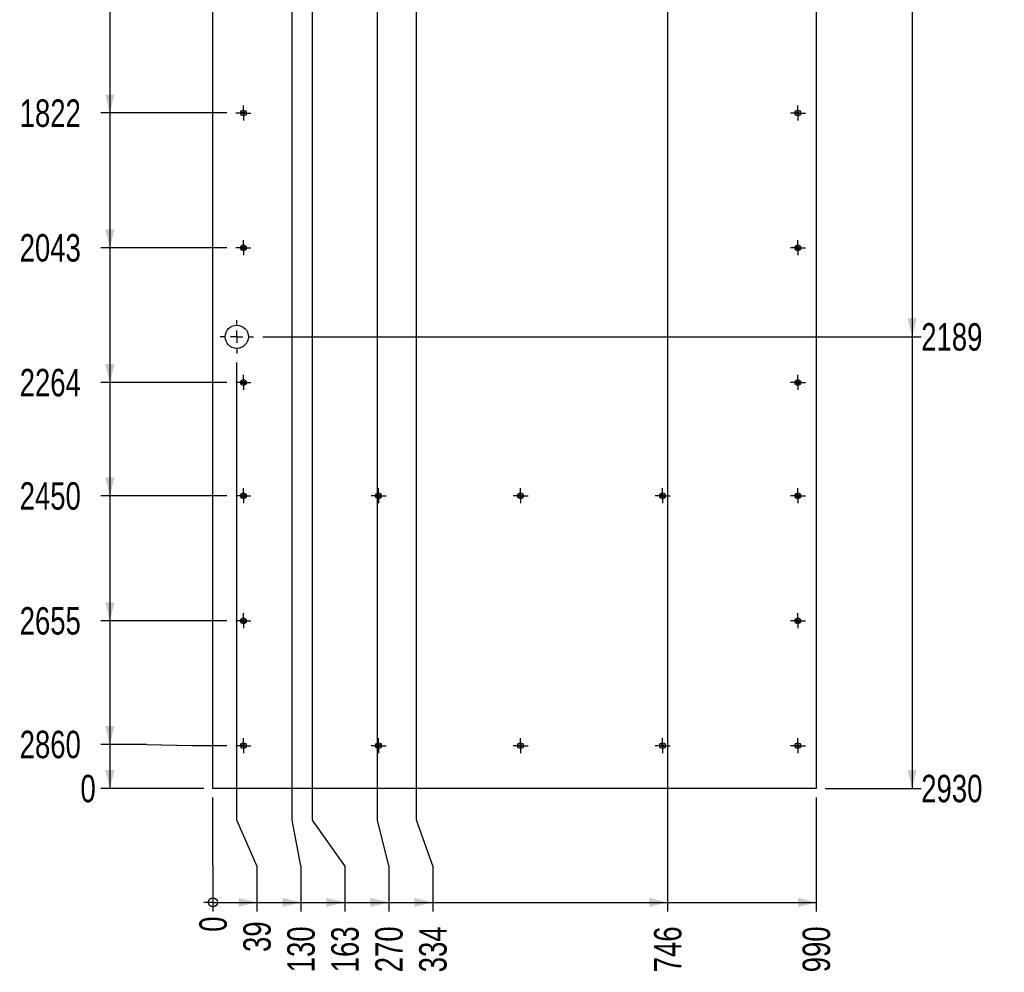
# Model space of a CAD drawing. Header units: millimetres. Extents: x 0 to 841, y 0 to 594.
# Tile 97 of 102: x 549 to 657, y 275 to 379. Entities that reach past the tile are written whole.
import ezdxf

# ---------------------------------------------------------------- set-up
doc = ezdxf.new("R2010")
doc.units = ezdxf.units.MM
doc.linetypes.add('CENTERX2', pattern=[20.32, 12.7, -2.54, 2.54, -2.54])
doc.layers.add('COTES', color=1, linetype='Continuous')
doc.layers.add('TRAIT-MIXTES', color=3, linetype='CENTERX2')
doc.layers.add('TRAIT-FORT', color=4, linetype='Continuous', lineweight=25)
doc.styles.add('SLDTEXTSTYLE0', font='TXT', dxfattribs={"width": 0.75})
doc.dimstyles.new('SLDDIMSTYLE2', dxfattribs={"dimtxt": 3, "dimasz": 0.333333, "dimexe": 0, "dimexo": 0.0625, "dimgap": 0.75, "dimtad": 0, "dimtih": 1, "dimtoh": 1, "dimdec": 0, "dimlfac": 15, "dimrnd": 1e-09, "dimdsep": 46, "dimtxsty": 'SLDTEXTSTYLE0', "dimblk1": 'ORIGIN', "dimblk2": 'ORIGIN', "dimsah": 1, "dimcen": 0.09, "dimadec": 0, "dimazin": 2, "dimtfac": 1, "dimtdec": 0, "dimtofl": 0, "dimtmove": 0, "dimatfit": 3, "dimldrblk": 'ORIGIN', "dimfxl": 1, "dimfrac": 2, "dimtolj": 1, "dimtzin": 12, "dimarcsym": 0})
doc.dimstyles.new('SLDDIMSTYLE3', dxfattribs={"dimtxt": 3, "dimasz": 2, "dimexe": 0, "dimexo": 0.0625, "dimgap": 0.75, "dimtad": 0, "dimtih": 1, "dimtoh": 1, "dimdec": 0, "dimlfac": 15, "dimrnd": 1e-09, "dimzin": 12, "dimdsep": 46, "dimtxsty": 'SLDTEXTSTYLE0', "dimsah": 1, "dimcen": 0.09, "dimadec": 0, "dimazin": 3, "dimtfac": 1, "dimtdec": 0, "dimtofl": 0, "dimtmove": 0, "dimatfit": 3, "dimfxl": 1, "dimfrac": 2, "dimtolj": 1, "dimtzin": 12, "dimarcsym": 0})
doc.dimstyles.new('SLDDIMSTYLE5', dxfattribs={"dimtxt": 3, "dimasz": 2, "dimexe": 0, "dimexo": 0.0625, "dimgap": 0.75, "dimtad": 0, "dimtih": 1, "dimtoh": 1, "dimdec": 0, "dimlfac": 15, "dimrnd": 1e-09, "dimdsep": 46, "dimtxsty": 'SLDTEXTSTYLE0', "dimsah": 1, "dimcen": 0.09, "dimadec": 0, "dimazin": 2, "dimtfac": 1, "dimtdec": 0, "dimtofl": 0, "dimtmove": 0, "dimatfit": 3, "dimfxl": 1, "dimfrac": 2, "dimtolj": 1, "dimtzin": 12, "dimarcsym": 0})

# ---------------------------------------------------------------- blocks, each defined once
blk = doc.blocks.new('_D_278')
at = {"layer": 'COTES', "color": 1, "transparency": 16777216}
for p, q in [((558.97, 383.52), (558.97, 368.79)), ((571.76, 368.79), (557.97, 368.79))]:
    blk.add_line(p, q, dxfattribs=at)
blk.add_solid([(558.97, 368.79), (559.47, 370.79), (558.47, 370.79)], dxfattribs=at)
at = {"layer": 'COTES', "color": 1, "transparency": 16777216, "insert": (549.1, 370.27), "char_height": 3, "attachment_point": 1, "style": 'SLDTEXTSTYLE0'}
blk.add_mtext('1822', dxfattribs=at)
blk = doc.blocks.new('_D_279')
at = {"layer": 'COTES', "color": 1, "transparency": 16777216}
for p, q in [((558.97, 368.79), (558.97, 354.05)), ((571.76, 354.05), (557.97, 354.05))]:
    blk.add_line(p, q, dxfattribs=at)
blk.add_solid([(558.97, 354.05), (559.47, 356.05), (558.47, 356.05)], dxfattribs=at)
at = {"layer": 'COTES', "color": 1, "transparency": 16777216, "insert": (549.1, 355.54), "char_height": 3, "attachment_point": 1, "style": 'SLDTEXTSTYLE0'}
blk.add_mtext('2043', dxfattribs=at)
blk = doc.blocks.new('_D_280')
at = {"layer": 'COTES', "color": 1, "transparency": 16777216}
for p, q in [((558.97, 354.05), (558.97, 339.32)), ((571.76, 339.32), (557.97, 339.32))]:
    blk.add_line(p, q, dxfattribs=at)
blk.add_solid([(558.97, 339.32), (559.47, 341.32), (558.47, 341.32)], dxfattribs=at)
at = {"layer": 'COTES', "color": 1, "transparency": 16777216, "insert": (549.1, 340.8), "char_height": 3, "attachment_point": 1, "style": 'SLDTEXTSTYLE0'}
blk.add_mtext('2264', dxfattribs=at)
blk = doc.blocks.new('_D_281')
at = {"layer": 'COTES', "color": 1, "transparency": 16777216}
for p, q in [((558.97, 339.32), (558.97, 326.92)), ((571.76, 326.92), (557.97, 326.92))]:
    blk.add_line(p, q, dxfattribs=at)
blk.add_solid([(558.97, 326.92), (559.47, 328.92), (558.47, 328.92)], dxfattribs=at)
at = {"layer": 'COTES', "color": 1, "transparency": 16777216, "insert": (549.1, 328.4), "char_height": 3, "attachment_point": 1, "style": 'SLDTEXTSTYLE0'}
blk.add_mtext('2450', dxfattribs=at)
blk = doc.blocks.new('_D_282')
at = {"layer": 'COTES', "color": 1, "transparency": 16777216}
for p, q in [((558.97, 326.92), (558.97, 313.25)), ((571.76, 313.25), (557.97, 313.25))]:
    blk.add_line(p, q, dxfattribs=at)
blk.add_solid([(558.97, 313.25), (559.47, 315.25), (558.47, 315.25)], dxfattribs=at)
at = {"layer": 'COTES', "color": 1, "transparency": 16777216, "insert": (549.1, 314.74), "char_height": 3, "attachment_point": 1, "style": 'SLDTEXTSTYLE0'}
blk.add_mtext('2655', dxfattribs=at)
blk = doc.blocks.new('_D_283')
at = {"layer": 'COTES', "color": 1, "transparency": 16777216}
for p, q in [((558.97, 313.25), (558.97, 299.73)), ((562.97, 299.73), (557.97, 299.73)), ((562.97, 299.73), (567.97, 299.59)), ((567.97, 299.59), (571.76, 299.59))]:
    blk.add_line(p, q, dxfattribs=at)
blk.add_solid([(558.97, 299.73), (559.47, 301.73), (558.47, 301.73)], dxfattribs=at)
at = {"layer": 'COTES', "color": 1, "transparency": 16777216, "insert": (549.1, 301.22), "char_height": 3, "attachment_point": 1, "style": 'SLDTEXTSTYLE0'}
blk.add_mtext('2860', dxfattribs=at)
blk = doc.blocks.new('_D_284')
at = {"layer": 'COTES', "color": 1, "transparency": 16777216}
for p, q in [((558.97, 299.73), (558.97, 294.92)), ((569.24, 294.92), (557.97, 294.92))]:
    blk.add_line(p, q, dxfattribs=at)
blk.add_solid([(558.97, 294.92), (559.47, 296.92), (558.47, 296.92)], dxfattribs=at)
at = {"layer": 'COTES', "color": 1, "transparency": 16777216, "insert": (555.75, 296.4), "char_height": 3, "attachment_point": 1, "style": 'SLDTEXTSTYLE0'}
blk.add_mtext('0', dxfattribs=at)
blk = doc.blocks.new('_D_292')
at = {"layer": 'COTES', "color": 1, "transparency": 16777216}
for p, q in [((646.74, 384.76), (646.74, 344.31)), ((575.69, 344.31), (647.74, 344.31))]:
    blk.add_line(p, q, dxfattribs=at)
blk.add_solid([(646.74, 344.31), (647.24, 346.31), (646.24, 346.31)], dxfattribs=at)
at = {"layer": 'COTES', "color": 1, "transparency": 16777216, "insert": (647.74, 345.8), "char_height": 3, "attachment_point": 1, "style": 'SLDTEXTSTYLE0'}
blk.add_mtext('2189', dxfattribs=at)
blk = doc.blocks.new('_D_293')
at = {"layer": 'COTES', "color": 1, "transparency": 16777216}
for p, q in [((646.74, 344.31), (646.74, 294.92)), ((637.24, 294.92), (647.74, 294.92))]:
    blk.add_line(p, q, dxfattribs=at)
blk.add_solid([(646.74, 294.92), (647.24, 296.92), (646.24, 296.92)], dxfattribs=at)
at = {"layer": 'COTES', "color": 1, "transparency": 16777216, "insert": (647.74, 296.4), "char_height": 3, "attachment_point": 1, "style": 'SLDTEXTSTYLE0'}
blk.add_mtext('2930', dxfattribs=at)
blk = doc.blocks.new('_ORIGIN')
at = {"color": 0, "linetype": 'ByBlock', "lineweight": -2}
blk.add_line((0, 0), (-1, 0), dxfattribs=at)
blk.add_circle((0, 0), 0.5, dxfattribs=at)
blk = doc.blocks.new('_D_294')
at = {"layer": 'COTES', "color": 1, "transparency": 16777216}
for p, q in [((570.24, 291.45), (570.24, 293.92)), ((570.24, 286.45), (570.24, 291.45)), ((570.24, 286.45), (570.24, 281.45))]:
    blk.add_line(p, q, dxfattribs=at)
blk.add_blockref('_ORIGIN', (570.24, 282.45), dxfattribs=at)
at = {"layer": 'COTES', "color": 1, "transparency": 16777216, "insert": (568.76, 279.23), "char_height": 3, "attachment_point": 1, "rotation": 90, "style": 'SLDTEXTSTYLE0'}
blk.add_mtext('0', dxfattribs=at)
blk = doc.blocks.new('_D_295')
at = {"layer": 'COTES', "color": 1, "transparency": 16777216}
for p, q in [((572.86, 291.45), (572.86, 341.48)), ((575.05, 286.45), (572.86, 291.45)), ((575.05, 286.45), (575.05, 281.45)), ((570.24, 282.45), (575.05, 282.45))]:
    blk.add_line(p, q, dxfattribs=at)
blk.add_solid([(575.05, 282.45), (573.05, 282.95), (573.05, 281.95)], dxfattribs=at)
at = {"layer": 'COTES', "color": 1, "transparency": 16777216, "insert": (573.57, 277.02), "char_height": 3, "attachment_point": 1, "rotation": 90, "style": 'SLDTEXTSTYLE0'}
blk.add_mtext('39', dxfattribs=at)
blk = doc.blocks.new('_D_296')
at = {"layer": 'COTES', "color": 1, "transparency": 16777216}
for p, q in [((578.91, 291.45), (578.91, 384.92)), ((579.86, 286.45), (578.91, 291.45)), ((579.86, 286.45), (579.86, 281.45)), ((575.05, 282.45), (579.86, 282.45))]:
    blk.add_line(p, q, dxfattribs=at)
blk.add_solid([(579.86, 282.45), (577.86, 282.95), (577.86, 281.95)], dxfattribs=at)
at = {"layer": 'COTES', "color": 1, "transparency": 16777216, "insert": (578.38, 274.8), "char_height": 3, "attachment_point": 1, "rotation": 90, "style": 'SLDTEXTSTYLE0'}
blk.add_mtext('130', dxfattribs=at)
blk = doc.blocks.new('_D_297')
at = {"layer": 'COTES', "color": 1, "transparency": 16777216}
for p, q in [((581.13, 291.45), (581.13, 451.92)), ((584.67, 286.45), (581.13, 291.45)), ((584.67, 286.45), (584.67, 281.45)), ((579.86, 282.45), (584.67, 282.45))]:
    blk.add_line(p, q, dxfattribs=at)
blk.add_solid([(584.67, 282.45), (582.67, 282.95), (582.67, 281.95)], dxfattribs=at)
at = {"layer": 'COTES', "color": 1, "transparency": 16777216, "insert": (583.19, 274.8), "char_height": 3, "attachment_point": 1, "rotation": 90, "style": 'SLDTEXTSTYLE0'}
blk.add_mtext('163', dxfattribs=at)
blk = doc.blocks.new('_D_298')
at = {"layer": 'COTES', "color": 1, "transparency": 16777216}
for p, q in [((588.24, 291.45), (588.24, 384.92)), ((589.48, 286.45), (588.24, 291.45)), ((589.48, 286.45), (589.48, 281.45)), ((584.67, 282.45), (589.48, 282.45))]:
    blk.add_line(p, q, dxfattribs=at)
blk.add_solid([(589.48, 282.45), (587.48, 282.95), (587.48, 281.95)], dxfattribs=at)
at = {"layer": 'COTES', "color": 1, "transparency": 16777216, "insert": (588, 274.8), "char_height": 3, "attachment_point": 1, "rotation": 90, "style": 'SLDTEXTSTYLE0'}
blk.add_mtext('270', dxfattribs=at)
blk = doc.blocks.new('_D_299')
at = {"layer": 'COTES', "color": 1, "transparency": 16777216}
for p, q in [((592.53, 291.45), (592.53, 388.85)), ((594.29, 286.45), (592.53, 291.45)), ((594.29, 286.45), (594.29, 281.45)), ((589.48, 282.45), (594.29, 282.45))]:
    blk.add_line(p, q, dxfattribs=at)
blk.add_solid([(594.29, 282.45), (592.29, 282.95), (592.29, 281.95)], dxfattribs=at)
at = {"layer": 'COTES', "color": 1, "transparency": 16777216, "insert": (592.81, 274.8), "char_height": 3, "attachment_point": 1, "rotation": 90, "style": 'SLDTEXTSTYLE0'}
blk.add_mtext('334', dxfattribs=at)
blk = doc.blocks.new('_D_300')
at = {"layer": 'COTES', "color": 1, "transparency": 16777216}
for p, q in [((619.98, 472.79), (619.98, 281.45)), ((594.29, 282.45), (619.98, 282.45))]:
    blk.add_line(p, q, dxfattribs=at)
blk.add_solid([(619.98, 282.45), (617.98, 282.95), (617.98, 281.95)], dxfattribs=at)
at = {"layer": 'COTES', "color": 1, "transparency": 16777216, "insert": (618.5, 274.8), "char_height": 3, "attachment_point": 1, "rotation": 90, "style": 'SLDTEXTSTYLE0'}
blk.add_mtext('746', dxfattribs=at)
blk = doc.blocks.new('_D_301')
at = {"layer": 'COTES', "color": 1, "transparency": 16777216}
for p, q in [((636.24, 293.92), (636.24, 281.45)), ((619.98, 282.45), (636.24, 282.45))]:
    blk.add_line(p, q, dxfattribs=at)
blk.add_solid([(636.24, 282.45), (634.24, 282.95), (634.24, 281.95)], dxfattribs=at)
at = {"layer": 'COTES', "color": 1, "transparency": 16777216, "insert": (634.76, 274.8), "char_height": 3, "attachment_point": 1, "rotation": 90, "style": 'SLDTEXTSTYLE0'}
blk.add_mtext('990', dxfattribs=at)
blk = doc.blocks.new('SW_CENTERMARKSYMBOL_181')
at = {"layer": 'TRAIT-MIXTES', "color": 0}
for p, q in [((-0.67, 0), (-0.82, 0)), ((0, 0), (-0.67, 0)), ((0, 0.67), (0, 0.82)), ((0, 0), (0, 0.67)), ((0, 0), (0, -0.67)), ((0, 0), (0.67, 0)), ((0.67, 0), (0.82, 0)), ((0, -0.67), (0, -0.82))]:
    blk.add_line(p, q, dxfattribs=at)
blk = doc.blocks.new('SW_CENTERMARKSYMBOL_182')
at = {"layer": 'TRAIT-MIXTES', "color": 0}
for p, q in [((-0.67, 0), (-0.82, 0)), ((0, 0), (-0.67, 0)), ((0, 0.67), (0, 0.82)), ((0, 0), (0, 0.67)), ((0, 0), (0, -0.67)), ((0, 0), (0.67, 0)), ((0.67, 0), (0.82, 0)), ((0, -0.67), (0, -0.82))]:
    blk.add_line(p, q, dxfattribs=at)
blk = doc.blocks.new('SW_CENTERMARKSYMBOL_183')
at = {"layer": 'TRAIT-MIXTES', "color": 0}
for p, q in [((-0.67, 0), (-0.82, 0)), ((0, 0), (-0.67, 0)), ((0, 0.67), (0, 0.82)), ((0, 0), (0, 0.67)), ((0, 0), (0, -0.67)), ((0, 0), (0.67, 0)), ((0.67, 0), (0.82, 0)), ((0, -0.67), (0, -0.82))]:
    blk.add_line(p, q, dxfattribs=at)
blk = doc.blocks.new('SW_CENTERMARKSYMBOL_184')
at = {"layer": 'TRAIT-MIXTES', "color": 0}
for p, q in [((-0.67, 0), (-0.82, 0)), ((0, 0), (-0.67, 0)), ((0, 0.67), (0, 0.82)), ((0, 0), (0, 0.67)), ((0, 0), (0, -0.67)), ((0, 0), (0.67, 0)), ((0.67, 0), (0.82, 0)), ((0, -0.67), (0, -0.82))]:
    blk.add_line(p, q, dxfattribs=at)
blk = doc.blocks.new('SW_CENTERMARKSYMBOL_185')
at = {"layer": 'TRAIT-MIXTES', "color": 0}
for p, q in [((-0.67, 0), (-0.82, 0)), ((0, 0), (-0.67, 0)), ((0, 0.67), (0, 0.82)), ((0, 0), (0, 0.67)), ((0, 0), (0, -0.67)), ((0, 0), (0.67, 0)), ((0.67, 0), (0.82, 0)), ((0, -0.67), (0, -0.82))]:
    blk.add_line(p, q, dxfattribs=at)
blk = doc.blocks.new('SW_CENTERMARKSYMBOL_186')
at = {"layer": 'TRAIT-MIXTES', "color": 0}
for p, q in [((-0.67, 0), (-0.82, 0)), ((0, 0), (-0.67, 0)), ((0, 0.67), (0, 0.82)), ((0, 0), (0, 0.67)), ((0, 0), (0, -0.67)), ((0, 0), (0.67, 0)), ((0.67, 0), (0.82, 0)), ((0, -0.67), (0, -0.82))]:
    blk.add_line(p, q, dxfattribs=at)
blk = doc.blocks.new('SW_CENTERMARKSYMBOL_194')
at = {"layer": 'TRAIT-MIXTES', "color": 0}
for p, q in [((-0.67, 0), (-0.82, 0)), ((0, 0), (-0.67, 0)), ((0, 0.67), (0, 0.82)), ((0, 0), (0, 0.67)), ((0, 0), (0, -0.67)), ((0, 0), (0.67, 0)), ((0.67, 0), (0.82, 0)), ((0, -0.67), (0, -0.82))]:
    blk.add_line(p, q, dxfattribs=at)
blk = doc.blocks.new('SW_CENTERMARKSYMBOL_195')
at = {"layer": 'TRAIT-MIXTES', "color": 0}
for p, q in [((-0.67, 0), (-0.82, 0)), ((0, 0), (-0.67, 0)), ((0, 0.67), (0, 0.82)), ((0, 0), (0, 0.67)), ((0, 0), (0, -0.67)), ((0, 0), (0.67, 0)), ((0.67, 0), (0.82, 0)), ((0, -0.67), (0, -0.82))]:
    blk.add_line(p, q, dxfattribs=at)
blk = doc.blocks.new('SW_CENTERMARKSYMBOL_198')
at = {"layer": 'TRAIT-MIXTES', "color": 0}
for p, q in [((-0.67, 0), (-0.82, 0)), ((0, 0), (-0.67, 0)), ((0, 0.67), (0, 0.82)), ((0, 0), (0, 0.67)), ((0, 0), (0, -0.67)), ((0, 0), (0.67, 0)), ((0.67, 0), (0.82, 0)), ((0, -0.67), (0, -0.82))]:
    blk.add_line(p, q, dxfattribs=at)
blk = doc.blocks.new('SW_CENTERMARKSYMBOL_199')
at = {"layer": 'TRAIT-MIXTES', "color": 0}
for p, q in [((-0.67, 0), (-0.82, 0)), ((0, 0), (-0.67, 0)), ((0, 0.67), (0, 0.82)), ((0, 0), (0, 0.67)), ((0, 0), (0, -0.67)), ((0, 0), (0.67, 0)), ((0.67, 0), (0.82, 0)), ((0, -0.67), (0, -0.82))]:
    blk.add_line(p, q, dxfattribs=at)
blk = doc.blocks.new('SW_CENTERMARKSYMBOL_200')
at = {"layer": 'TRAIT-MIXTES', "color": 0}
for p, q in [((-0.67, 0), (-0.82, 0)), ((0, 0), (-0.67, 0)), ((0, 0.67), (0, 0.82)), ((0, 0), (0, 0.67)), ((0, 0), (0, -0.67)), ((0, 0), (0.67, 0)), ((0.67, 0), (0.82, 0)), ((0, -0.67), (0, -0.82))]:
    blk.add_line(p, q, dxfattribs=at)
blk = doc.blocks.new('SW_CENTERMARKSYMBOL_201')
at = {"layer": 'TRAIT-MIXTES', "color": 0}
for p, q in [((-0.67, 0), (-0.82, 0)), ((0, 0), (-0.67, 0)), ((0, 0.67), (0, 0.82)), ((0, 0), (0, 0.67)), ((0, 0), (0, -0.67)), ((0, 0), (0.67, 0)), ((0.67, 0), (0.82, 0)), ((0, -0.67), (0, -0.82))]:
    blk.add_line(p, q, dxfattribs=at)
blk = doc.blocks.new('SW_CENTERMARKSYMBOL_202')
at = {"layer": 'TRAIT-MIXTES', "color": 0}
for p, q in [((-0.67, 0), (-0.82, 0)), ((0, 0), (-0.67, 0)), ((0, 0.67), (0, 0.82)), ((0, 0), (0, 0.67)), ((0, 0), (0, -0.67)), ((0, 0), (0.67, 0)), ((0.67, 0), (0.82, 0)), ((0, -0.67), (0, -0.82))]:
    blk.add_line(p, q, dxfattribs=at)
blk = doc.blocks.new('SW_CENTERMARKSYMBOL_203')
at = {"layer": 'TRAIT-MIXTES', "color": 0}
for p, q in [((-0.67, 0), (-0.82, 0)), ((0, 0), (-0.67, 0)), ((0, 0.67), (0, 0.82)), ((0, 0), (0, 0.67)), ((0, 0), (0, -0.67)), ((0, 0), (0.67, 0)), ((0.67, 0), (0.82, 0)), ((0, -0.67), (0, -0.82))]:
    blk.add_line(p, q, dxfattribs=at)
blk = doc.blocks.new('SW_CENTERMARKSYMBOL_204')
at = {"layer": 'TRAIT-MIXTES', "color": 0}
for p, q in [((-0.67, 0), (-0.82, 0)), ((0, 0), (-0.67, 0)), ((0, 0.67), (0, 0.82)), ((0, 0), (0, 0.67)), ((0, 0), (0, -0.67)), ((0, 0), (0.67, 0)), ((0.67, 0), (0.82, 0)), ((0, -0.67), (0, -0.82))]:
    blk.add_line(p, q, dxfattribs=at)
blk = doc.blocks.new('SW_CENTERMARKSYMBOL_205')
at = {"layer": 'TRAIT-MIXTES', "color": 0}
for p, q in [((-0.67, 0), (-0.82, 0)), ((0, 0), (-0.67, 0)), ((0, 0.67), (0, 0.82)), ((0, 0), (0, 0.67)), ((0, 0), (0, -0.67)), ((0, 0), (0.67, 0)), ((0.67, 0), (0.82, 0)), ((0, -0.67), (0, -0.82))]:
    blk.add_line(p, q, dxfattribs=at)
blk = doc.blocks.new('SW_CENTERMARKSYMBOL_206')
at = {"layer": 'TRAIT-MIXTES', "color": 0}
for p, q in [((-0.67, 0), (-0.82, 0)), ((0, 0), (-0.67, 0)), ((0, 0.67), (0, 0.82)), ((0, 0), (0, 0.67)), ((0, 0), (0, -0.67)), ((0, 0), (0.67, 0)), ((0.67, 0), (0.82, 0)), ((0, -0.67), (0, -0.82))]:
    blk.add_line(p, q, dxfattribs=at)
blk = doc.blocks.new('SW_CENTERMARKSYMBOL_207')
at = {"layer": 'TRAIT-MIXTES', "color": 0}
for p, q in [((-0.67, 0), (-0.82, 0)), ((0, 0), (-0.67, 0)), ((0, 0.67), (0, 0.82)), ((0, 0), (0, 0.67)), ((0, 0), (0, -0.67)), ((0, 0), (0.67, 0)), ((0.67, 0), (0.82, 0)), ((0, -0.67), (0, -0.82))]:
    blk.add_line(p, q, dxfattribs=at)
blk = doc.blocks.new('SW_CENTERMARKSYMBOL_223')
at = {"layer": 'TRAIT-MIXTES', "color": 0}
for p, q in [((0, 1.33), (0, 1.83)), ((-1.33, 0), (-1.83, 0)), ((0, 0), (-0.67, 0)), ((0, 0), (0, 0.67)), ((0, 0), (0, -0.67)), ((0, 0), (0.67, 0)), ((1.33, 0), (1.83, 0)), ((0, -1.33), (0, -1.83))]:
    blk.add_line(p, q, dxfattribs=at)

msp = doc.modelspace()

# ---------------------------------------------------------------- linework, layer by layer
at = {"layer": 'TRAIT-FORT', "color": 4, "linetype": 'Continuous', "lineweight": 25}
for p, q in [((570.24263, 294.91898), (570.24263, 490.25232)), ((636.2413, 490.25232), (636.2413, 294.91898)), ((636.2413, 294.91898), (570.24263, 294.91898))]:
    msp.add_line(p, q, dxfattribs=at)
for centre, radius in [((573.57463, 368.78565), 0.31333), ((573.57463, 368.78565), 0.15), ((634.2413, 368.78565), 0.31333), ((634.2413, 368.78565), 0.15), ((573.57463, 354.05232), 0.31333), ((573.57463, 354.05232), 0.15), ((634.2413, 354.05232), 0.31333), ((634.2413, 354.05232), 0.15), ((572.85551, 344.30908), 1.26667), ((573.57463, 339.31898), 0.31333), ((573.57463, 339.31898), 0.15), ((634.2413, 339.31898), 0.31333), ((634.2413, 339.31898), 0.15), ((573.57463, 326.91898), 0.31333), ((573.57463, 326.91898), 0.15), ((588.37463, 326.91898), 0.31333), ((588.37463, 326.91898), 0.15), ((603.90797, 326.91898), 0.31333), ((603.90797, 326.91898), 0.15), ((619.4413, 326.91898), 0.31333), ((619.4413, 326.91898), 0.15), ((634.2413, 326.91898), 0.31333), ((634.2413, 326.91898), 0.15), ((573.57463, 313.25232), 0.31333), ((634.2413, 313.25232), 0.31333), ((573.57463, 313.25232), 0.15), ((634.2413, 313.25232), 0.15), ((573.57463, 299.58565), 0.31333), ((573.57463, 299.58565), 0.15), ((588.37463, 299.58565), 0.31333), ((588.37463, 299.58565), 0.15), ((603.90797, 299.58565), 0.31333), ((603.90797, 299.58565), 0.15), ((619.4413, 299.58565), 0.31333), ((619.4413, 299.58565), 0.15), ((634.2413, 299.58565), 0.31333), ((634.2413, 299.58565), 0.15)]:
    msp.add_circle(centre, radius, dxfattribs=at)

# ---------------------------------------------------------------- block references
at = {"layer": 'TRAIT-MIXTES', "color": 3}
for name, p in [('SW_CENTERMARKSYMBOL_186', (573.57463, 368.78565)), ('SW_CENTERMARKSYMBOL_181', (634.2413, 368.78565)), ('SW_CENTERMARKSYMBOL_185', (573.57463, 354.05232)), ('SW_CENTERMARKSYMBOL_182', (634.2413, 354.05232)), ('SW_CENTERMARKSYMBOL_223', (572.85551, 344.30908)), ('SW_CENTERMARKSYMBOL_184', (573.57463, 339.31898)), ('SW_CENTERMARKSYMBOL_183', (634.2413, 339.31898)), ('SW_CENTERMARKSYMBOL_207', (573.57463, 326.91898)), ('SW_CENTERMARKSYMBOL_205', (588.37463, 326.91898)), ('SW_CENTERMARKSYMBOL_206', (603.90797, 326.91898)), ('SW_CENTERMARKSYMBOL_204', (619.4413, 326.91898)), ('SW_CENTERMARKSYMBOL_203', (634.2413, 326.91898)), ('SW_CENTERMARKSYMBOL_195', (573.57463, 313.25232)), ('SW_CENTERMARKSYMBOL_194', (634.2413, 313.25232)), ('SW_CENTERMARKSYMBOL_199', (573.57463, 299.58565)), ('SW_CENTERMARKSYMBOL_200', (588.37463, 299.58565)), ('SW_CENTERMARKSYMBOL_201', (603.90797, 299.58565)), ('SW_CENTERMARKSYMBOL_198', (619.4413, 299.58565)), ('SW_CENTERMARKSYMBOL_202', (634.2413, 299.58565))]:
    msp.add_blockref(name, p, dxfattribs=at)

# ---------------------------------------------------------------- dimensions: what is measured, and where the dimension line sits
at = {"layer": 'COTES', "color": 1}
for feature_location, offset, dtype, origin, dimstyle, picture, middle in [((572.75797, 368.78565), (-14.7879, 0), 0, (570.24263, 490.25232), 'SLDDIMSTYLE3', '_D_278', (553.53674, 368.78565)), ((572.75797, 354.05232), (-14.7879, 0), 0, (570.24263, 490.25232), 'SLDDIMSTYLE3', '_D_279', (553.53674, 354.05232)), ((572.75797, 339.31898), (-14.7879, 0), 0, (570.24263, 490.25232), 'SLDDIMSTYLE3', '_D_280', (553.53674, 339.31898)), ((572.75797, 326.91898), (-14.7879, 0), 0, (570.24263, 490.25232), 'SLDDIMSTYLE3', '_D_281', (553.53674, 326.91898)), ((572.75797, 313.25232), (-14.7879, 0), 0, (570.24263, 490.25232), 'SLDDIMSTYLE3', '_D_282', (553.53674, 313.25232)), ((572.75797, 299.58565), (-14.7879, 0.14346), 0, (570.24263, 490.25232), 'SLDDIMSTYLE3', '_D_283', (553.53674, 299.72911)), ((570.24263, 294.91898), (-12.27256, 0), 0, (570.24263, 490.25232), 'SLDDIMSTYLE5', '_D_284', (556.86174, 294.91898)), ((574.68885, 344.30908), (73.05264, 0), 0, (636.2413, 490.25232), 'SLDDIMSTYLE3', '_D_292', (652.17482, 344.30908)), ((636.2413, 294.91898), (11.50018, 0), 0, (636.2413, 490.25232), 'SLDDIMSTYLE3', '_D_293', (652.17482, 294.91898)), ((619.98437, 473.78809), (0, -192.338), 1, (570.24263, 294.91898), 'SLDDIMSTYLE3', '_D_300', (619.98437, 278.12509)), ((581.12949, 452.91976), (3.54352, -171.46968), 1, (570.24263, 294.91898), 'SLDDIMSTYLE3', '_D_297', (584.67301, 278.12509)), ((592.53135, 389.85418), (1.76191, -108.4041), 1, (570.24263, 294.91898), 'SLDDIMSTYLE3', '_D_299', (594.29326, 278.12509)), ((578.90797, 385.91898), (0.95492, -104.4689), 1, (570.24263, 294.91898), 'SLDDIMSTYLE3', '_D_296', (579.86288, 278.12509)), ((588.2413, 385.91898), (1.24183, -104.4689), 1, (570.24263, 294.91898), 'SLDDIMSTYLE3', '_D_298', (589.48313, 278.12509)), ((572.85551, 342.47574), (2.19725, -61.02566), 1, (570.24263, 294.91898), 'SLDDIMSTYLE3', '_D_295', (575.05276, 279.23342)), ((570.2426331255, 294.9189818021), (0, -13.4688965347), 1, (570.2426331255, 294.9189818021), 'SLDDIMSTYLE2', '_D_294', (570.2426331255, 280.3417519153)), ((636.2413, 294.91898), (0, -13.4689), 1, (570.24263, 294.91898), 'SLDDIMSTYLE3', '_D_301', (636.2413, 278.12509))]:
    dim = msp.add_ordinate_dim(feature_location=feature_location, offset=offset, dtype=dtype, origin=origin, dimstyle=dimstyle, dxfattribs=at)
    dim.commit()
    dim.dimension.update_dxf_attribs({"geometry": picture, "text_midpoint": middle})

doc.saveas('drawing.dxf')
